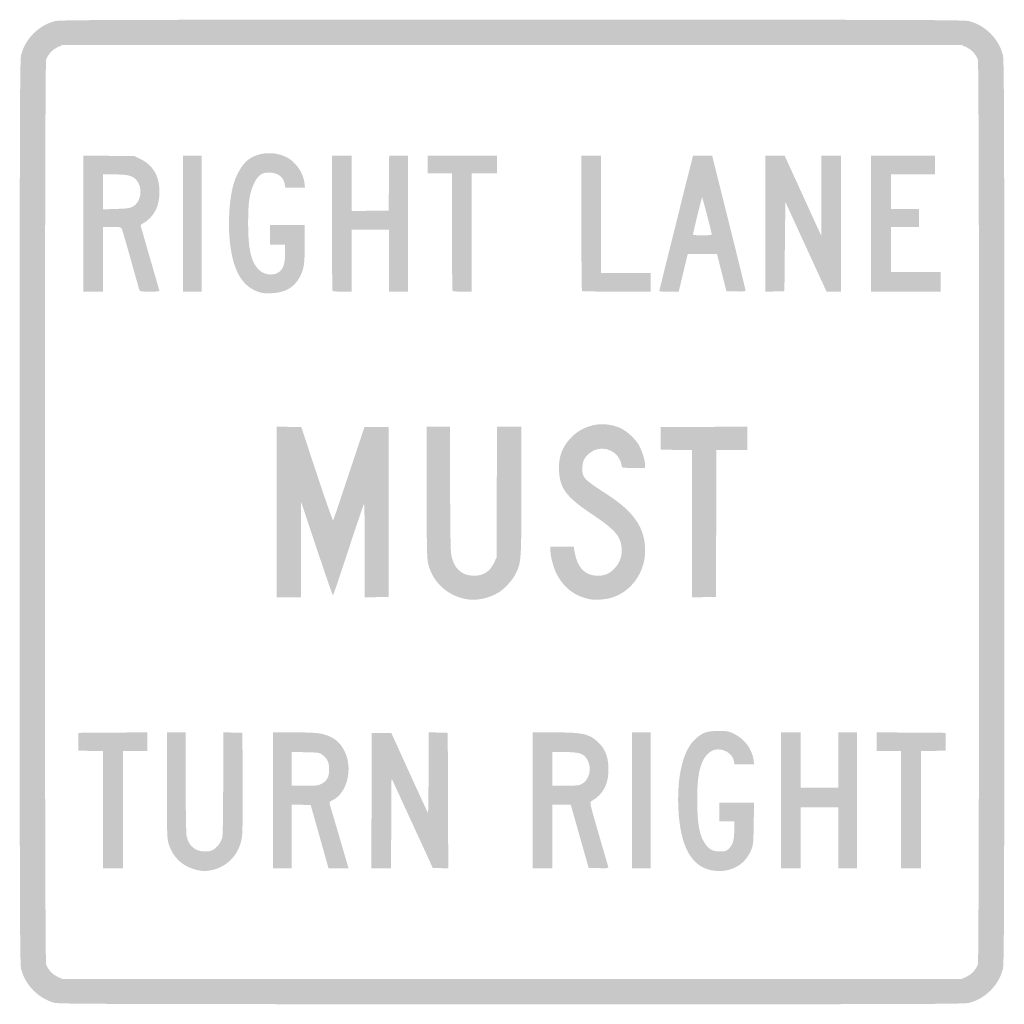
# Model space of a CAD drawing. Header units: inches. Extents: x -15 to 15, y -15 to 15.
import ezdxf

# ---------------------------------------------------------------- set-up
doc = ezdxf.new("R2010")
doc.units = ezdxf.units.IN
doc.header["$MEASUREMENT"] = 0

msp = doc.modelspace()

# ---------------------------------------------------------------- hatches: boundary and pattern name
h = msp.add_hatch(color=7)
edge = h.paths.add_edge_path()
edge.add_spline(control_points=[(-13.94, -14.955), (-14.428, -14.824), (-14.828, -14.419), (-14.956, -13.927), (-14.995, -13.778), (-15, -12.263), (-15, 0), (-15, 12.263), (-14.995, 13.778), (-14.956, 13.927), (-14.827, 14.425), (-14.425, 14.827), (-13.927, 14.956), (-13.778, 14.995), (-12.263, 15), (0, 15), (12.263, 15), (13.778, 14.995), (13.927, 14.956), (14.425, 14.827), (14.827, 14.425), (14.956, 13.927), (14.995, 13.778), (15, 12.263), (15, 0), (15, -12.263), (14.995, -13.778), (14.956, -13.927), (14.827, -14.425), (14.425, -14.827), (13.927, -14.956), (13.778, -14.995), (12.266, -15), (-0.013, -14.998), (-11.946, -14.996), (-13.806, -14.991), (-13.94, -14.955)], knot_values=[0, 0, 0, 0, 1, 1, 1, 2, 2, 2, 3, 3, 3, 4, 4, 4, 5, 5, 5, 6, 6, 6, 7, 7, 7, 8, 8, 8, 9, 9, 9, 10, 10, 10, 11, 11, 11, 12, 12, 12, 12], degree=3, periodic=0)
edge = h.paths.add_edge_path(flags=0)
edge.add_spline(control_points=[(13.845, -14.161), (14.011, -14.083), (14.149, -13.931), (14.196, -13.774), (14.243, -13.617), (14.243, 13.617), (14.196, 13.774), (14.149, 13.931), (14.011, 14.083), (13.845, 14.161)], knot_values=[0, 0, 0, 0, 1, 1, 1, 2, 2, 2, 3, 3, 3, 3], degree=3, periodic=0)
edge.add_line((13.845, 14.161), (13.7, 14.228))
edge.add_line((13.7, 14.228), (0, 14.228))
edge.add_line((0, 14.228), (-13.7, 14.228))
edge.add_line((-13.7, 14.228), (-13.845, 14.161))
edge.add_spline(control_points=[(-13.845, 14.161), (-14.011, 14.083), (-14.149, 13.931), (-14.196, 13.774), (-14.243, 13.617), (-14.243, -13.617), (-14.196, -13.774), (-14.149, -13.931), (-14.011, -14.083), (-13.845, -14.161)], knot_values=[0, 0, 0, 0, 1, 1, 1, 2, 2, 2, 3, 3, 3, 3], degree=3, periodic=0)
edge.add_line((-13.845, -14.161), (-13.7, -14.228))
edge.add_line((-13.7, -14.228), (0, -14.228))
edge.add_line((0, -14.228), (13.7, -14.228))
edge.add_line((13.7, -14.228), (13.845, -14.161))
h = msp.add_hatch(color=7)
edge = h.paths.add_edge_path()
edge.add_line((-13.057, 8.787), (-13.057, 10.861))
edge.add_line((-13.057, 10.861), (-12.278, 10.852))
edge.add_line((-12.278, 10.852), (-11.499, 10.843))
edge.add_line((-11.499, 10.843), (-11.309, 10.75))
edge.add_spline(control_points=[(-11.309, 10.75), (-11.089, 10.641), (-10.937, 10.485), (-10.834, 10.261), (-10.728, 10.031), (-10.711, 9.628), (-10.797, 9.348), (-10.864, 9.127), (-11.032, 8.911), (-11.212, 8.814), (-11.268, 8.783), (-11.314, 8.747), (-11.314, 8.734), (-11.314, 8.721), (-11.186, 8.269), (-11.029, 7.73), (-10.871, 7.191), (-10.743, 6.742), (-10.743, 6.732), (-10.743, 6.722), (-10.877, 6.714), (-11.041, 6.714), (-11.3, 6.714), (-11.341, 6.721), (-11.354, 6.764), (-11.363, 6.792), (-11.479, 7.206), (-11.614, 7.686), (-11.748, 8.165), (-11.871, 8.586), (-11.886, 8.621), (-11.911, 8.682), (-11.93, 8.686), (-12.185, 8.686)], knot_values=[0, 0, 0, 0, 1, 1, 1, 2, 2, 2, 3, 3, 3, 4, 4, 4, 5, 5, 5, 6, 6, 6, 7, 7, 7, 8, 8, 8, 9, 9, 9, 10, 10, 10, 11, 11, 11, 11], degree=3, periodic=0)
edge.add_line((-12.185, 8.686), (-12.457, 8.686))
edge.add_line((-12.457, 8.686), (-12.457, 7.7))
edge.add_line((-12.457, 7.7), (-12.457, 6.714))
edge.add_line((-12.457, 6.714), (-12.757, 6.714))
edge.add_line((-12.757, 6.714), (-13.057, 6.714))
edge.add_line((-13.057, 6.714), (-13.057, 8.787))
edge = h.paths.add_edge_path(flags=0)
edge.add_spline(control_points=[(-11.565, 9.297), (-11.302, 9.425), (-11.232, 9.879), (-11.439, 10.111), (-11.562, 10.248), (-11.698, 10.284), (-12.093, 10.285)], knot_values=[0, 0, 0, 0, 1, 1, 1, 2, 2, 2, 2], degree=3, periodic=0)
edge.add_line((-12.093, 10.285), (-12.457, 10.286))
edge.add_line((-12.457, 10.286), (-12.457, 9.754))
edge.add_line((-12.457, 9.754), (-12.457, 9.222))
edge.add_line((-12.457, 9.222), (-12.064, 9.234))
edge.add_spline(control_points=[(-12.064, 9.234), (-11.761, 9.243), (-11.647, 9.257), (-11.565, 9.297)], knot_values=[0, 0, 0, 0, 1, 1, 1, 1], degree=3, periodic=0)
for points in [[(-10.029, 8.786), (-10.029, 10.857), (-9.743, 10.857), (-9.457, 10.857), (-9.457, 8.786), (-9.457, 6.714), (-9.743, 6.714), (-10.029, 6.714), (-10.029, 8.786)], [(10.943, 8.786), (10.943, 10.857), (11.914, 10.857), (12.886, 10.857), (12.886, 10.571), (12.886, 10.286), (12.214, 10.286), (11.543, 10.286), (11.543, 9.757), (11.543, 9.229), (11.971, 9.229), (12.4, 9.229), (12.4, 8.957), (12.4, 8.686), (11.971, 8.686), (11.543, 8.686), (11.543, 8), (11.543, 7.314), (12.3, 7.314), (13.057, 7.314), (13.057, 7.014), (13.057, 6.714), (12, 6.714), (10.943, 6.714), (10.943, 8.786)], [(5.486, -0.359), (5.486, 1.884), (5.007, 1.892), (4.529, 1.9), (4.529, 2.243), (4.529, 2.586), (5.85, 2.593), (7.171, 2.601), (7.171, 2.243), (7.171, 1.886), (6.7, 1.886), (6.229, 1.886), (6.222, -0.35), (6.214, -2.586), (5.85, -2.594), (5.486, -2.602), (5.486, -0.359)], [(-12.457, -9.072), (-12.457, -7.287), (-12.836, -7.279), (-13.214, -7.271), (-13.214, -7), (-13.214, -6.729), (-12.164, -6.721), (-11.114, -6.714), (-11.114, -7), (-11.114, -7.286), (-11.486, -7.286), (-11.857, -7.286), (-11.857, -9.071), (-11.857, -10.857), (-12.157, -10.857), (-12.457, -10.857), (-12.457, -9.072)], [(3.657, -8.786), (3.657, -6.714), (3.943, -6.714), (4.229, -6.714), (4.229, -8.786), (4.229, -10.857), (3.943, -10.857), (3.657, -10.857), (3.657, -8.786)], [(8.2, -8.786), (8.2, -6.714), (8.5, -6.714), (8.8, -6.714), (8.8, -7.557), (8.8, -8.4), (9.371, -8.4), (9.943, -8.4), (9.943, -7.557), (9.943, -6.714), (10.229, -6.714), (10.514, -6.714), (10.514, -8.786), (10.514, -10.857), (10.229, -10.857), (9.943, -10.857), (9.943, -9.929), (9.943, -9), (9.371, -9), (8.8, -9), (8.8, -9.929), (8.8, -10.857), (8.5, -10.857), (8.2, -10.857), (8.2, -8.786)], [(11.857, -9.071), (11.857, -7.286), (11.486, -7.286), (11.114, -7.286), (11.114, -7), (11.114, -6.714), (12.164, -6.721), (13.214, -6.729), (13.214, -7), (13.214, -7.271), (12.836, -7.279), (12.457, -7.287), (12.457, -9.072), (12.457, -10.857), (12.157, -10.857), (11.857, -10.857), (11.857, -9.071)]]:
    msp.add_hatch(color=7).paths.add_polyline_path(points)
h = msp.add_hatch(color=7)
edge = h.paths.add_edge_path()
edge.add_spline(control_points=[(-7.734, 6.709), (-8.244, 6.89), (-8.514, 7.382), (-8.602, 8.29), (-8.659, 8.873), (-8.6, 9.637), (-8.468, 10.042), (-8.398, 10.256), (-8.275, 10.485), (-8.159, 10.619), (-7.883, 10.939), (-7.332, 11.028), (-6.896, 10.824), (-6.605, 10.688), (-6.361, 10.35), (-6.324, 10.031)], knot_values=[0, 0, 0, 0, 1, 1, 1, 2, 2, 2, 3, 3, 3, 4, 4, 4, 5, 5, 5, 5], degree=3, periodic=0)
edge.add_line((-6.324, 10.031), (-6.306, 9.886))
edge.add_line((-6.306, 9.886), (-6.607, 9.886))
edge.add_line((-6.607, 9.886), (-6.907, 9.886))
edge.add_line((-6.907, 9.886), (-6.923, 9.986))
edge.add_spline(control_points=[(-6.923, 9.986), (-6.959, 10.21), (-7.14, 10.343), (-7.407, 10.343), (-7.623, 10.343), (-7.731, 10.266), (-7.85, 10.029), (-7.996, 9.737), (-8.037, 9.473), (-8.04, 8.814), (-8.043, 8.014), (-7.951, 7.609), (-7.713, 7.378), (-7.533, 7.203), (-7.219, 7.185), (-7.063, 7.341), (-6.955, 7.45), (-6.914, 7.601), (-6.914, 7.896)], knot_values=[0, 0, 0, 0, 1, 1, 1, 2, 2, 2, 3, 3, 3, 4, 4, 4, 5, 5, 5, 6, 6, 6, 6], degree=3, periodic=0)
edge.add_line((-6.914, 7.896), (-6.914, 8.143))
edge.add_line((-6.914, 8.143), (-7.143, 8.143))
edge.add_line((-7.143, 8.143), (-7.371, 8.143))
edge.add_line((-7.371, 8.143), (-7.371, 8.443))
edge.add_line((-7.371, 8.443), (-7.371, 8.743))
edge.add_line((-7.371, 8.743), (-6.843, 8.743))
edge.add_line((-6.843, 8.743), (-6.314, 8.743))
edge.add_line((-6.314, 8.743), (-6.314, 8.187))
edge.add_spline(control_points=[(-6.314, 8.187), (-6.314, 7.566), (-6.338, 7.403), (-6.465, 7.163), (-6.635, 6.84), (-6.913, 6.68), (-7.329, 6.665), (-7.525, 6.658), (-7.621, 6.668), (-7.734, 6.709)], knot_values=[0, 0, 0, 0, 1, 1, 1, 2, 2, 2, 3, 3, 3, 3], degree=3, periodic=0)
h = msp.add_hatch(color=7)
edge = h.paths.add_edge_path()
edge.add_spline(control_points=[(-5.467, 6.733), (-5.477, 6.744), (-5.486, 7.676), (-5.486, 8.805)], knot_values=[0, 0, 0, 0, 1, 1, 1, 1], degree=3, periodic=0)
edge.add_line((-5.486, 8.805), (-5.486, 10.857))
edge.add_line((-5.486, 10.857), (-5.186, 10.857))
edge.add_line((-5.186, 10.857), (-4.886, 10.857))
edge.add_line((-4.886, 10.857), (-4.886, 10.014))
edge.add_line((-4.886, 10.014), (-4.886, 9.17))
edge.add_line((-4.886, 9.17), (-4.321, 9.178))
edge.add_line((-4.321, 9.178), (-3.757, 9.186))
edge.add_line((-3.757, 9.186), (-3.75, 10.021))
edge.add_line((-3.75, 10.021), (-3.742, 10.857))
edge.add_line((-3.742, 10.857), (-3.457, 10.857))
edge.add_line((-3.457, 10.857), (-3.171, 10.857))
edge.add_line((-3.171, 10.857), (-3.171, 8.786))
edge.add_line((-3.171, 8.786), (-3.171, 6.714))
edge.add_line((-3.171, 6.714), (-3.457, 6.714))
edge.add_line((-3.457, 6.714), (-3.743, 6.714))
edge.add_line((-3.743, 6.714), (-3.743, 7.657))
edge.add_line((-3.743, 7.657), (-3.743, 8.6))
edge.add_line((-3.743, 8.6), (-4.314, 8.6))
edge.add_line((-4.314, 8.6), (-4.886, 8.6))
edge.add_line((-4.886, 8.6), (-4.886, 7.657))
edge.add_line((-4.886, 7.657), (-4.886, 6.714))
edge.add_line((-4.886, 6.714), (-5.167, 6.714))
edge.add_spline(control_points=[(-5.167, 6.714), (-5.321, 6.714), (-5.456, 6.723), (-5.467, 6.733)], knot_values=[0, 0, 0, 0, 1, 1, 1, 1], degree=3, periodic=0)
h = msp.add_hatch(color=7)
edge = h.paths.add_edge_path()
edge.add_spline(control_points=[(-1.81, 6.733), (-1.82, 6.744), (-1.829, 7.554), (-1.829, 8.533)], knot_values=[0, 0, 0, 0, 1, 1, 1, 1], degree=3, periodic=0)
edge.add_line((-1.829, 8.533), (-1.829, 10.314))
edge.add_line((-1.829, 10.314), (-2.2, 10.314))
edge.add_line((-2.2, 10.314), (-2.571, 10.314))
edge.add_line((-2.571, 10.314), (-2.571, 10.586))
edge.add_line((-2.571, 10.586), (-2.571, 10.857))
edge.add_line((-2.571, 10.857), (-1.514, 10.857))
edge.add_line((-1.514, 10.857), (-0.457, 10.857))
edge.add_line((-0.457, 10.857), (-0.457, 10.586))
edge.add_line((-0.457, 10.586), (-0.457, 10.314))
edge.add_line((-0.457, 10.314), (-0.843, 10.314))
edge.add_line((-0.843, 10.314), (-1.229, 10.314))
edge.add_line((-1.229, 10.314), (-1.229, 8.514))
edge.add_line((-1.229, 8.514), (-1.229, 6.714))
edge.add_line((-1.229, 6.714), (-1.51, 6.714))
edge.add_spline(control_points=[(-1.51, 6.714), (-1.664, 6.714), (-1.799, 6.723), (-1.81, 6.733)], knot_values=[0, 0, 0, 0, 1, 1, 1, 1], degree=3, periodic=0)
h = msp.add_hatch(color=7)
edge = h.paths.add_edge_path()
edge.add_spline(control_points=[(2.133, 6.733), (2.123, 6.744), (2.114, 7.676), (2.114, 8.805)], knot_values=[0, 0, 0, 0, 1, 1, 1, 1], degree=3, periodic=0)
edge.add_line((2.114, 8.805), (2.114, 10.857))
edge.add_line((2.114, 10.857), (2.414, 10.857))
edge.add_line((2.414, 10.857), (2.714, 10.857))
edge.add_line((2.714, 10.857), (2.714, 9.071))
edge.add_line((2.714, 9.071), (2.714, 7.286))
edge.add_line((2.714, 7.286), (3.471, 7.286))
edge.add_line((3.471, 7.286), (4.229, 7.286))
edge.add_line((4.229, 7.286), (4.229, 7))
edge.add_line((4.229, 7), (4.229, 6.714))
edge.add_line((4.229, 6.714), (3.19, 6.714))
edge.add_spline(control_points=[(3.19, 6.714), (2.62, 6.714), (2.144, 6.723), (2.133, 6.733)], knot_values=[0, 0, 0, 0, 1, 1, 1, 1], degree=3, periodic=0)
h = msp.add_hatch(color=7)
edge = h.paths.add_edge_path()
edge.add_spline(control_points=[(4.486, 6.729), (4.486, 6.743), (5.428, 10.522), (5.488, 10.75)], knot_values=[0, 0, 0, 0, 1, 1, 1, 1], degree=3, periodic=0)
edge.add_line((5.488, 10.75), (5.516, 10.857))
edge.add_line((5.516, 10.857), (5.808, 10.857))
edge.add_line((5.808, 10.857), (6.1, 10.857))
edge.add_line((6.1, 10.857), (6.608, 8.821))
edge.add_spline(control_points=[(6.608, 8.821), (6.887, 7.702), (7.116, 6.769), (7.115, 6.749), (7.114, 6.721), (7.045, 6.714), (6.824, 6.72)], knot_values=[0, 0, 0, 0, 1, 1, 1, 2, 2, 2, 2], degree=3, periodic=0)
edge.add_line((6.824, 6.72), (6.533, 6.729))
edge.add_line((6.533, 6.729), (6.39, 7.293))
edge.add_line((6.39, 7.293), (6.246, 7.857))
edge.add_line((6.246, 7.857), (5.8, 7.857))
edge.add_line((5.8, 7.857), (5.353, 7.857))
edge.add_line((5.353, 7.857), (5.216, 7.286))
edge.add_line((5.216, 7.286), (5.08, 6.714))
edge.add_line((5.08, 6.714), (4.783, 6.714))
edge.add_spline(control_points=[(4.783, 6.714), (4.619, 6.714), (4.486, 6.721), (4.486, 6.729)], knot_values=[0, 0, 0, 0, 1, 1, 1, 1], degree=3, periodic=0)
edge = h.paths.add_edge_path(flags=0)
edge.add_spline(control_points=[(6.085, 8.464), (6.085, 8.508), (5.808, 9.573), (5.793, 9.588), (5.783, 9.598), (5.513, 8.497), (5.514, 8.45), (5.514, 8.438), (5.643, 8.429), (5.8, 8.429), (6.01, 8.429), (6.086, 8.438), (6.085, 8.464)], knot_values=[0, 0, 0, 0, 1, 1, 1, 2, 2, 2, 3, 3, 3, 4, 4, 4, 4], degree=3, periodic=0)
h = msp.add_hatch(color=7)
edge = h.paths.add_edge_path()
edge.add_line((7.714, 8.785), (7.714, 10.857))
edge.add_line((7.714, 10.857), (8.011, 10.857))
edge.add_line((8.011, 10.857), (8.307, 10.857))
edge.add_line((8.307, 10.857), (8.787, 9.807))
edge.add_spline(control_points=[(8.787, 9.807), (9.05, 9.23), (9.302, 8.68), (9.345, 8.586)], knot_values=[0, 0, 0, 0, 1, 1, 1, 1], degree=3, periodic=0)
edge.add_line((9.345, 8.586), (9.424, 8.414))
edge.add_line((9.424, 8.414), (9.426, 9.636))
edge.add_line((9.426, 9.636), (9.429, 10.857))
edge.add_line((9.429, 10.857), (9.729, 10.857))
edge.add_line((9.729, 10.857), (10.029, 10.857))
edge.add_line((10.029, 10.857), (10.029, 8.786))
edge.add_line((10.029, 8.786), (10.029, 6.714))
edge.add_line((10.029, 6.714), (9.806, 6.714))
edge.add_line((9.806, 6.714), (9.584, 6.714))
edge.add_line((9.584, 6.714), (8.956, 8.081))
edge.add_line((8.956, 8.081), (8.329, 9.447))
edge.add_line((8.329, 9.447), (8.314, 8.088))
edge.add_line((8.314, 8.088), (8.3, 6.729))
edge.add_line((8.3, 6.729), (8.007, 6.72))
edge.add_line((8.007, 6.72), (7.714, 6.712))
edge.add_line((7.714, 6.712), (7.714, 8.785))
h = msp.add_hatch(color=7)
edge = h.paths.add_edge_path()
edge.add_spline(control_points=[(2.371, -2.658), (1.931, -2.574), (1.591, -2.321), (1.376, -1.919), (1.271, -1.721), (1.171, -1.363), (1.171, -1.181)], knot_values=[0, 0, 0, 0, 1, 1, 1, 2, 2, 2, 2], degree=3, periodic=0)
edge.add_line((1.171, -1.181), (1.171, -1.057))
edge.add_line((1.171, -1.057), (1.526, -1.057))
edge.add_line((1.526, -1.057), (1.88, -1.057))
edge.add_line((1.88, -1.057), (1.913, -1.247))
edge.add_spline(control_points=[(1.913, -1.247), (1.992, -1.7), (2.237, -1.943), (2.614, -1.943), (2.811, -1.943), (2.953, -1.886), (3.096, -1.749), (3.255, -1.597), (3.342, -1.397), (3.343, -1.184), (3.343, -0.769), (3.172, -0.556), (2.447, -0.075), (1.666, 0.444), (1.457, 0.717), (1.433, 1.253), (1.419, 1.582), (1.476, 1.818), (1.627, 2.051), (1.994, 2.616), (2.691, 2.828), (3.299, 2.559), (3.471, 2.483), (3.705, 2.279), (3.831, 2.096), (3.93, 1.953), (4.057, 1.586), (4.057, 1.445)], knot_values=[0, 0, 0, 0, 1, 1, 1, 2, 2, 2, 3, 3, 3, 4, 4, 4, 5, 5, 5, 6, 6, 6, 7, 7, 7, 8, 8, 8, 9, 9, 9, 9], degree=3, periodic=0)
edge.add_line((4.057, 1.445), (4.057, 1.343))
edge.add_line((4.057, 1.343), (3.7, 1.343))
edge.add_spline(control_points=[(3.7, 1.343), (3.36, 1.343), (3.343, 1.346), (3.343, 1.401), (3.343, 1.433), (3.323, 1.507), (3.299, 1.565), (3.143, 1.938), (2.659, 2.05), (2.35, 1.785), (2.199, 1.656), (2.143, 1.53), (2.143, 1.321), (2.143, 1.04), (2.178, 1.003), (2.9, 0.535), (3.722, 0.002), (4.055, -0.49), (4.057, -1.173), (4.058, -1.819), (3.66, -2.398), (3.075, -2.599), (2.883, -2.665), (2.553, -2.692), (2.371, -2.658)], knot_values=[0, 0, 0, 0, 1, 1, 1, 2, 2, 2, 3, 3, 3, 4, 4, 4, 5, 5, 5, 6, 6, 6, 7, 7, 7, 8, 8, 8, 8], degree=3, periodic=0)
h = msp.add_hatch(color=7)
edge = h.paths.add_edge_path()
edge.add_line((-7.171, 0.001), (-7.171, 2.602))
edge.add_line((-7.171, 2.602), (-6.795, 2.594))
edge.add_line((-6.795, 2.594), (-6.419, 2.586))
edge.add_line((-6.419, 2.586), (-5.942, 1.143))
edge.add_spline(control_points=[(-5.942, 1.143), (-5.671, 0.323), (-5.457, -0.281), (-5.447, -0.257), (-5.437, -0.234), (-5.218, 0.416), (-4.962, 1.186)], knot_values=[0, 0, 0, 0, 1, 1, 1, 2, 2, 2, 2], degree=3, periodic=0)
edge.add_line((-4.962, 1.186), (-4.495, 2.586))
edge.add_line((-4.495, 2.586), (-4.126, 2.586))
edge.add_line((-4.126, 2.586), (-3.757, 2.586))
edge.add_line((-3.757, 2.586), (-3.757, 0))
edge.add_line((-3.757, 0), (-3.757, -2.586))
edge.add_line((-3.757, -2.586), (-4.121, -2.594))
edge.add_line((-4.121, -2.594), (-4.486, -2.602))
edge.add_line((-4.486, -2.602), (-4.486, -1.167))
edge.add_spline(control_points=[(-4.486, -1.167), (-4.486, -0.336), (-4.496, 0.257), (-4.511, 0.241), (-4.525, 0.226), (-4.739, -0.406), (-4.988, -1.164), (-5.236, -1.923), (-5.447, -2.543), (-5.456, -2.543), (-5.465, -2.543), (-5.686, -1.903), (-5.948, -1.121)], knot_values=[0, 0, 0, 0, 1, 1, 1, 2, 2, 2, 3, 3, 3, 4, 4, 4, 4], degree=3, periodic=0)
edge.add_line((-5.948, -1.121), (-6.424, 0.3))
edge.add_line((-6.424, 0.3), (-6.426, -1.15))
edge.add_line((-6.426, -1.15), (-6.429, -2.6))
edge.add_line((-6.429, -2.6), (-6.8, -2.6))
edge.add_line((-6.8, -2.6), (-7.171, -2.6))
edge.add_line((-7.171, -2.6), (-7.171, 0.001))
h = msp.add_hatch(color=7)
edge = h.paths.add_edge_path()
edge.add_spline(control_points=[(-1.39, -2.656), (-1.975, -2.552), (-2.423, -2.133), (-2.557, -1.565), (-2.592, -1.416), (-2.599, -1.05), (-2.6, 0.607)], knot_values=[0, 0, 0, 0, 1, 1, 1, 2, 2, 2, 2], degree=3, periodic=0)
edge.add_line((-2.6, 0.607), (-2.6, 2.6))
edge.add_line((-2.6, 2.6), (-2.243, 2.6))
edge.add_line((-2.243, 2.6), (-1.886, 2.6))
edge.add_line((-1.886, 2.6), (-1.885, 0.764))
edge.add_spline(control_points=[(-1.885, 0.764), (-1.885, -0.283), (-1.873, -1.155), (-1.857, -1.266), (-1.794, -1.7), (-1.544, -1.942), (-1.157, -1.942), (-0.863, -1.942), (-0.668, -1.812), (-0.537, -1.529)], knot_values=[0, 0, 0, 0, 1, 1, 1, 2, 2, 2, 3, 3, 3, 3], degree=3, periodic=0)
edge.add_line((-0.537, -1.529), (-0.471, -1.386))
edge.add_line((-0.471, -1.386), (-0.464, 0.607))
edge.add_line((-0.464, 0.607), (-0.456, 2.6))
edge.add_line((-0.456, 2.6), (-0.085, 2.6))
edge.add_line((-0.085, 2.6), (0.286, 2.6))
edge.add_line((0.286, 2.6), (0.285, 0.65))
edge.add_spline(control_points=[(0.285, 0.65), (0.285, -1.495), (0.282, -1.534), (0.112, -1.881), (0.011, -2.086), (-0.237, -2.353), (-0.431, -2.466), (-0.723, -2.637), (-1.09, -2.709), (-1.39, -2.656)], knot_values=[0, 0, 0, 0, 1, 1, 1, 2, 2, 2, 3, 3, 3, 3], degree=3, periodic=0)
h = msp.add_hatch(color=7)
edge = h.paths.add_edge_path()
edge.add_spline(control_points=[(-9.617, -10.903), (-10.036, -10.801), (-10.333, -10.525), (-10.458, -10.12), (-10.511, -9.947), (-10.514, -9.85), (-10.514, -8.326)], knot_values=[0, 0, 0, 0, 1, 1, 1, 2, 2, 2, 2], degree=3, periodic=0)
edge.add_line((-10.514, -8.326), (-10.514, -6.714))
edge.add_line((-10.514, -6.714), (-10.229, -6.714))
edge.add_line((-10.229, -6.714), (-9.943, -6.714))
edge.add_line((-9.943, -6.714), (-9.942, -8.236))
edge.add_spline(control_points=[(-9.942, -8.236), (-9.942, -9.169), (-9.93, -9.807), (-9.912, -9.886), (-9.845, -10.183), (-9.647, -10.343), (-9.348, -10.343), (-9.22, -10.343), (-9.157, -10.327), (-9.083, -10.278), (-8.968, -10.2), (-8.868, -10.059), (-8.829, -9.918), (-8.811, -9.854), (-8.8, -9.214), (-8.8, -8.263)], knot_values=[0, 0, 0, 0, 1, 1, 1, 2, 2, 2, 3, 3, 3, 4, 4, 4, 5, 5, 5, 5], degree=3, periodic=0)
edge.add_line((-8.8, -8.263), (-8.8, -6.712))
edge.add_line((-8.8, -6.712), (-8.507, -6.72))
edge.add_line((-8.507, -6.72), (-8.214, -6.729))
edge.add_line((-8.214, -6.729), (-8.206, -8.229))
edge.add_spline(control_points=[(-8.206, -8.229), (-8.201, -9.246), (-8.209, -9.791), (-8.231, -9.923), (-8.312, -10.416), (-8.635, -10.778), (-9.099, -10.899), (-9.298, -10.95), (-9.417, -10.951), (-9.617, -10.903)], knot_values=[0, 0, 0, 0, 1, 1, 1, 2, 2, 2, 3, 3, 3, 3], degree=3, periodic=0)
h = msp.add_hatch(color=7)
edge = h.paths.add_edge_path()
edge.add_line((-7.286, -8.786), (-7.286, -6.714))
edge.add_line((-7.286, -6.714), (-6.664, -6.714))
edge.add_spline(control_points=[(-6.664, -6.714), (-5.976, -6.715), (-5.782, -6.736), (-5.561, -6.837), (-5.355, -6.932), (-5.225, -7.054), (-5.119, -7.253), (-4.831, -7.794), (-5.01, -8.565), (-5.476, -8.786), (-5.545, -8.819), (-5.57, -8.846), (-5.559, -8.881), (-5.551, -8.907), (-5.417, -9.363), (-5.262, -9.893)], knot_values=[0, 0, 0, 0, 1, 1, 1, 2, 2, 2, 3, 3, 3, 4, 4, 4, 5, 5, 5, 5], degree=3, periodic=0)
edge.add_line((-5.262, -9.893), (-4.98, -10.857))
edge.add_line((-4.98, -10.857), (-5.285, -10.857))
edge.add_line((-5.285, -10.857), (-5.59, -10.857))
edge.add_line((-5.59, -10.857), (-5.861, -9.893))
edge.add_line((-5.861, -9.893), (-6.133, -8.929))
edge.add_line((-6.133, -8.929), (-6.424, -8.92))
edge.add_line((-6.424, -8.92), (-6.714, -8.912))
edge.add_line((-6.714, -8.912), (-6.714, -9.885))
edge.add_line((-6.714, -9.885), (-6.714, -10.857))
edge.add_line((-6.714, -10.857), (-7, -10.857))
edge.add_line((-7, -10.857), (-7.286, -10.857))
edge.add_line((-7.286, -10.857), (-7.286, -8.786))
edge = h.paths.add_edge_path(flags=0)
edge.add_spline(control_points=[(-5.801, -8.279), (-5.639, -8.196), (-5.571, -8.069), (-5.571, -7.85), (-5.571, -7.637), (-5.624, -7.514), (-5.759, -7.411), (-5.865, -7.33), (-5.874, -7.328), (-6.291, -7.319)], knot_values=[0, 0, 0, 0, 1, 1, 1, 2, 2, 2, 3, 3, 3, 3], degree=3, periodic=0)
edge.add_line((-6.291, -7.319), (-6.714, -7.31))
edge.add_line((-6.714, -7.31), (-6.714, -7.827))
edge.add_line((-6.714, -7.827), (-6.714, -8.343))
edge.add_line((-6.714, -8.343), (-6.32, -8.343))
edge.add_spline(control_points=[(-6.32, -8.343), (-5.968, -8.343), (-5.913, -8.336), (-5.801, -8.279)], knot_values=[0, 0, 0, 0, 1, 1, 1, 1], degree=3, periodic=0)
h = msp.add_hatch(color=7)
edge = h.paths.add_edge_path()
edge.add_line((-4.279, -8.793), (-4.271, -6.729))
edge.add_line((-4.271, -6.729), (-3.975, -6.729))
edge.add_line((-3.975, -6.729), (-3.678, -6.729))
edge.add_line((-3.678, -6.729), (-3.129, -7.936))
edge.add_spline(control_points=[(-3.129, -7.936), (-2.827, -8.6), (-2.572, -9.152), (-2.562, -9.162), (-2.551, -9.173), (-2.543, -8.626), (-2.543, -7.947)], knot_values=[0, 0, 0, 0, 1, 1, 1, 2, 2, 2, 2], degree=3, periodic=0)
edge.add_line((-2.543, -7.947), (-2.543, -6.712))
edge.add_line((-2.543, -6.712), (-2.25, -6.72))
edge.add_line((-2.25, -6.72), (-1.957, -6.729))
edge.add_line((-1.957, -6.729), (-1.95, -8.794))
edge.add_line((-1.95, -8.794), (-1.942, -10.859))
edge.add_line((-1.942, -10.859), (-2.178, -10.851))
edge.add_line((-2.178, -10.851), (-2.414, -10.843))
edge.add_line((-2.414, -10.843), (-3.043, -9.476))
edge.add_line((-3.043, -9.476), (-3.671, -8.11))
edge.add_line((-3.671, -8.11), (-3.679, -9.483))
edge.add_line((-3.679, -9.483), (-3.686, -10.857))
edge.add_line((-3.686, -10.857), (-3.986, -10.857))
edge.add_line((-3.986, -10.857), (-4.286, -10.857))
edge.add_line((-4.286, -10.857), (-4.279, -8.793))
h = msp.add_hatch(color=7)
edge = h.paths.add_edge_path()
edge.add_line((0.629, -8.786), (0.629, -6.714))
edge.add_line((0.629, -6.714), (1.279, -6.715))
edge.add_spline(control_points=[(1.279, -6.715), (2.168, -6.715), (2.35, -6.756), (2.629, -7.018), (2.823, -7.199), (2.922, -7.432), (2.937, -7.744), (2.963, -8.261), (2.803, -8.589), (2.413, -8.816), (2.364, -8.845), (2.378, -8.905), (2.639, -9.802), (2.792, -10.327), (2.924, -10.78), (2.932, -10.808), (2.946, -10.855), (2.924, -10.858), (2.641, -10.851)], knot_values=[0, 0, 0, 0, 1, 1, 1, 2, 2, 2, 3, 3, 3, 4, 4, 4, 5, 5, 5, 6, 6, 6, 6], degree=3, periodic=0)
edge.add_line((2.641, -10.851), (2.335, -10.843))
edge.add_line((2.335, -10.843), (2.062, -9.879))
edge.add_line((2.062, -9.879), (1.79, -8.914))
edge.add_line((1.79, -8.914), (1.509, -8.914))
edge.add_line((1.509, -8.914), (1.229, -8.914))
edge.add_line((1.229, -8.914), (1.229, -9.886))
edge.add_line((1.229, -9.886), (1.229, -10.857))
edge.add_line((1.229, -10.857), (0.929, -10.857))
edge.add_line((0.929, -10.857), (0.629, -10.857))
edge.add_line((0.629, -10.857), (0.629, -8.786))
edge = h.paths.add_edge_path(flags=0)
edge.add_spline(control_points=[(2.094, -8.304), (2.356, -8.192), (2.453, -7.8), (2.286, -7.529), (2.181, -7.359), (2.038, -7.314), (1.605, -7.314)], knot_values=[0, 0, 0, 0, 1, 1, 1, 2, 2, 2, 2], degree=3, periodic=0)
edge.add_line((1.605, -7.314), (1.229, -7.314))
edge.add_line((1.229, -7.314), (1.229, -7.829))
edge.add_line((1.229, -7.829), (1.229, -8.343))
edge.add_line((1.229, -8.343), (1.615, -8.343))
edge.add_spline(control_points=[(1.615, -8.343), (1.879, -8.343), (2.031, -8.33), (2.094, -8.304)], knot_values=[0, 0, 0, 0, 1, 1, 1, 1], degree=3, periodic=0)
h = msp.add_hatch(color=7)
edge = h.paths.add_edge_path()
edge.add_spline(control_points=[(6.067, -10.913), (5.451, -10.791), (5.117, -10.157), (5.068, -9.014), (5.026, -8.04), (5.214, -7.265), (5.575, -6.928), (5.798, -6.719), (5.93, -6.671), (6.286, -6.671), (6.568, -6.671), (6.599, -6.677), (6.776, -6.764), (7.088, -6.918), (7.316, -7.225), (7.361, -7.552)], knot_values=[0, 0, 0, 0, 1, 1, 1, 2, 2, 2, 3, 3, 3, 4, 4, 4, 5, 5, 5, 5], degree=3, periodic=0)
edge.add_line((7.361, -7.552), (7.379, -7.686))
edge.add_line((7.379, -7.686), (7.078, -7.686))
edge.add_line((7.078, -7.686), (6.778, -7.686))
edge.add_line((6.778, -7.686), (6.76, -7.589))
edge.add_spline(control_points=[(6.76, -7.589), (6.735, -7.457), (6.642, -7.346), (6.502, -7.283), (6.211, -7.151), (5.944, -7.279), (5.797, -7.622), (5.684, -7.886), (5.644, -8.186), (5.644, -8.786), (5.643, -9.545), (5.72, -9.918), (5.928, -10.166), (6.04, -10.299), (6.143, -10.343), (6.344, -10.343), (6.505, -10.343), (6.528, -10.335), (6.614, -10.249), (6.733, -10.129), (6.771, -9.993), (6.771, -9.679)], knot_values=[0, 0, 0, 0, 1, 1, 1, 2, 2, 2, 3, 3, 3, 4, 4, 4, 5, 5, 5, 6, 6, 6, 7, 7, 7, 7], degree=3, periodic=0)
edge.add_line((6.771, -9.679), (6.771, -9.429))
edge.add_line((6.771, -9.429), (6.543, -9.429))
edge.add_line((6.543, -9.429), (6.314, -9.429))
edge.add_line((6.314, -9.429), (6.314, -9.143))
edge.add_line((6.314, -9.143), (6.314, -8.857))
edge.add_line((6.314, -8.857), (6.845, -8.857))
edge.add_line((6.845, -8.857), (7.376, -8.857))
edge.add_line((7.376, -8.857), (7.365, -9.493))
edge.add_spline(control_points=[(7.365, -9.493), (7.356, -10.07), (7.349, -10.144), (7.291, -10.29), (7.098, -10.777), (6.616, -11.022), (6.067, -10.913)], knot_values=[0, 0, 0, 0, 1, 1, 1, 2, 2, 2, 2], degree=3, periodic=0)

doc.saveas('drawing.dxf')
